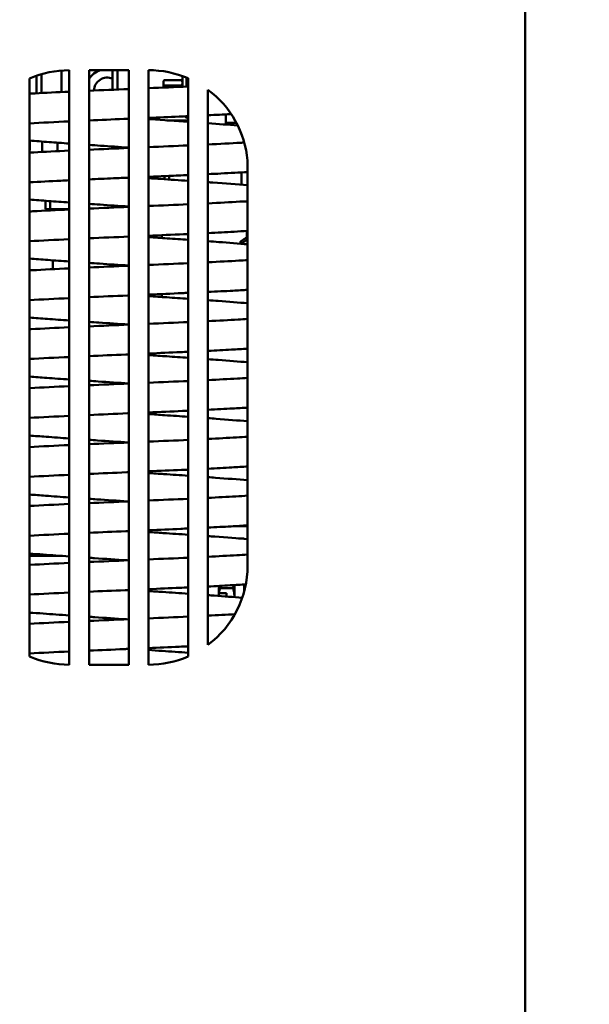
# Model space of a CAD drawing. Header units: inches. Extents: x 0 to 102, y 2 to 64.
# Tile 7 of 18: x 71.46 to 78.64, y 29.73 to 42.15. Entities that reach past the tile are written whole.
import ezdxf

# ---------------------------------------------------------------- set-up
doc = ezdxf.new("R2010")
doc.units = ezdxf.units.IN
doc.header["$LTSCALE"] = 3
doc.header["$MEASUREMENT"] = 0
doc.layers.add('Dimension (ANSI)', color=7, linetype='Continuous', lineweight=25)
doc.layers.add('Visible (ANSI)', color=7, linetype='Continuous', lineweight=50)
doc.styles.add('Note Text (ANSI)', font='tahoma.ttf')
doc.dimstyles.new('Default (ANSI)', dxfattribs={"dimscale": 3, "dimtxt": 0.12, "dimasz": 0.098425, "dimexe": 0.125, "dimexo": 0.0625, "dimgap": 0.031496, "dimtad": 0, "dimtih": 1, "dimtoh": 1, "dimrnd": 1e-08, "dimzin": 4, "dimdsep": 46, "dimtxsty": 'Note Text (ANSI)', "dimcen": 0.09, "dimdle": 0.393701, "dimclrd": 256, "dimclre": 256, "dimclrt": 256, "dimadec": 0, "dimazin": 1, "dimtfac": 1, "dimtofl": 0, "dimtmove": 0, "dimatfit": 3, "dimfxl": 1, "dimtolj": 1, "dimtzin": 4, "dimlwd": -1, "dimlwe": -1, "dimarcsym": 0})

# ---------------------------------------------------------------- blocks, each defined once
blk = doc.blocks.new('*D16')
at = {"layer": 'Defpoints', "color": 0, "transparency": 16777216}
for p in [(64.61, 35.392), (78.644, 19.629), (78.644, 13.487)]:
    blk.add_point(p, dxfattribs=at)
at = {"layer": 'Dimension (ANSI)', "transparency": 16777216}
for p, q in [((64.61, 35.205), (64.61, 13.112)), ((78.644, 19.442), (78.644, 13.112)), ((64.906, 13.487), (70.958, 13.487)), ((78.348, 13.487), (72.296, 13.487))]:
    blk.add_line(p, q, dxfattribs=at)
for points in [[(64.906, 13.537), (64.906, 13.438), (64.61, 13.487)], [(78.348, 13.537), (78.348, 13.438), (78.644, 13.487)]]:
    blk.add_solid(points, dxfattribs=at)
at = {"layer": 'Dimension (ANSI)', "transparency": 16777216, "insert": (71.053, 13.675), "char_height": 0.36, "attachment_point": 1, "style": 'Note Text (ANSI)'}
blk.add_mtext('\\A1;14.03', dxfattribs=at)

msp = doc.modelspace()

# ---------------------------------------------------------------- linework, layer by layer
at = {"layer": 'Visible (ANSI)'}
for p, q in [((77.833, 56.516), (77.833, 17.516)), ((71.983, 41.24), (71.983, 41.512)), ((72.083, 41.516), (72.083, 34.016)), ((72.333, 41.516), (72.333, 34.016)), ((72.833, 41.516), (72.333, 41.516)), ((72.629, 41.269), (72.629, 41.516)), ((72.691, 41.272), (72.691, 41.516)), ((72.833, 34.016), (72.833, 41.516)), ((73.083, 41.516), (73.083, 34.016)), ((71.583, 34.12), (71.583, 41.411)), ((71.671, 41.224), (71.671, 41.446)), ((71.732, 41.228), (71.732, 41.466)), ((73.27, 41.373), (73.281, 41.392)), ((73.27, 41.373), (73.27, 41.357)), ((73.281, 41.392), (73.501, 41.392)), ((73.511, 41.373), (73.501, 41.392)), ((73.511, 41.442), (73.511, 41.308)), ((73.561, 41.422), (73.561, 41.31)), ((73.583, 34.12), (73.583, 41.414)), ((73.27, 41.357), (73.27, 41.297)), ((73.281, 41.323), (73.501, 41.323)), ((73.833, 34.266), (73.833, 41.269)), ((73.583, 40.883), (73.314, 40.883)), ((73.395, 40.877), (73.395, 40.883)), ((73.456, 40.873), (73.456, 40.883)), ((73.541, 40.934), (73.561, 40.914)), ((73.553, 40.867), (73.553, 40.883)), ((73.561, 40.935), (73.561, 40.914)), ((73.561, 40.914), (73.583, 40.914)), ((74.057, 40.83), (74.057, 40.959)), ((74.19, 40.854), (74.057, 40.854)), ((71.584, 40.628), (71.584, 40.506)), ((71.584, 40.506), (71.583, 40.506)), ((71.741, 40.616), (71.741, 40.485)), ((71.933, 40.602), (71.933, 40.495)), ((74.333, 40.376), (74.333, 35.266)), ((73.283, 40.141), (73.283, 40.18)), ((73.343, 40.137), (73.343, 40.182)), ((74.256, 40.227), (74.256, 40.071)), ((71.783, 39.764), (71.783, 39.869)), ((71.844, 39.764), (71.783, 39.764)), ((71.844, 39.764), (71.844, 39.864)), ((71.844, 39.764), (71.914, 39.764)), ((71.914, 39.764), (72.083, 39.764)), ((71.993, 39.764), (71.993, 39.755)), ((73.252, 39.435), (73.252, 39.399)), ((74.321, 39.488), (74.321, 39.375)), ((74.333, 39.375), (74.321, 39.375)), ((74.242, 39.347), (74.242, 39.327)), ((71.874, 39.118), (71.874, 39.006)), ((73.252, 38.692), (73.252, 38.655)), ((74.333, 35.766), (74.201, 35.766)), ((74.291, 35.608), (74.22, 35.608)), ((74.291, 35.608), (74.291, 35.602)), ((71.962, 35.391), (71.583, 35.391)), ((74.291, 35.028), (74.291, 34.946)), ((73.968, 35.01), (73.968, 34.919)), ((73.968, 34.884), (73.968, 34.919)), ((74.067, 34.917), (73.97, 34.917)), ((73.986, 34.983), (74.148, 34.983)), ((74.067, 34.917), (74.067, 34.876)), ((74.166, 34.869), (74.166, 35.021)), ((71.62, 34.672), (71.583, 34.672)), ((72.333, 34.016), (72.833, 34.016))]:
    msp.add_line(p, q, dxfattribs=at)
for centre, radius, start, end in [((72.083, 40.266), 1.25, 90, 113.5782), ((72.563, 41.254), 0.276, 108.3197, 146.8846), ((73.087, 40.266), 1.25, 66.6633, 90.2215), ((72.563, 41.254), 0.169, 67.21, 178.2573), ((73.087, 40.266), 1.25, 5.0397, 53.4065), ((73.083, 35.266), 1.25, 306.8699, 0), ((72.083, 35.266), 1.25, 246.4218, 270), ((73.083, 35.266), 1.25, 270, 293.5782)]:
    msp.add_arc(centre, radius, start, end, dxfattribs=at)
for points, weights in [([(73.27, 41.357), (73.27, 41.373), (73.281, 41.392)], [3.0422194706, 3.0422194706, 2.82379793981]), ([(73.501, 41.392), (73.511, 41.373), (73.511, 41.357)], [2.82379793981, 3.0422194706, 3.0422194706]), ([(73.281, 41.323), (73.27, 41.341), (73.27, 41.357)], [2.82379793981, 3.0422194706, 3.0422194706]), ([(73.274, 41.297), (73.277, 41.309), (73.281, 41.323)], [2.94902208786, 2.89954391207, 2.82379793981]), ([(73.511, 41.357), (73.511, 41.341), (73.501, 41.323)], [3.0422194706, 3.0422194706, 2.82379793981]), ([(73.505, 41.307), (73.503, 41.315), (73.501, 41.323)], [2.90412219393, 2.86854328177, 2.82379793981]), ([(74.321, 39.408), (74.285, 39.383), (74.247, 39.357)], [1, 1.00026613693, 1]), ([(74.321, 39.375), (74.287, 39.352), (74.251, 39.327)], [1, 1.00025149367, 1.00002767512]), ([(74.301, 34.986), (74.3, 35.009), (74.298, 35.029)], [0.994036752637, 0.953837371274, 0.96398509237]), ([(74.305, 35.004), (74.304, 35.017), (74.303, 35.029)], [0.96956762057, 0.957834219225, 0.964149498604]), ([(73.97, 34.917), (73.969, 34.918), (73.968, 34.919)], [1.0909147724, 1.09011035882, 1.08921903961]), ([(73.97, 34.917), (73.974, 34.948), (73.986, 34.983)], [2.0202129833, 1.98691515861, 1.89182232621]), ([(73.986, 34.983), (73.981, 34.997), (73.977, 35.011)], [1.89182232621, 1.92865955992, 1.9562235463]), ([(74.159, 35.02), (74.155, 35.003), (74.148, 34.983)], [1.97583724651, 1.94266087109, 1.89182232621]), ([(74.148, 34.983), (74.166, 34.93), (74.166, 34.884)], [1.88357858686, 2.0292738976, 2.0292738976]), ([(74.166, 34.884), (74.166, 34.876), (74.165, 34.869)], [2.0292738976, 2.0292738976, 2.02504439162])]:
    msp.add_rational_spline(points, weights, degree=2, dxfattribs=at)
for points, knots in [([(71.583, 41.22), (71.605, 41.221), (71.628, 41.222), (71.785, 41.231), (71.93, 41.238), (72.083, 41.245)], [430.696556, 430.696556, 430.696556, 430.696556, 430.91115, 430.91115, 432.158021, 432.158021, 432.158021, 432.158021]), ([(72.833, 40.903), (72.813, 40.903), (72.793, 40.902), (72.625, 40.895), (72.477, 40.888), (72.333, 40.882)], [9.169042, 9.169042, 9.169042, 9.169042, 9.318507, 9.318507, 10.453583, 10.453583, 10.453583, 10.453583]), ([(73.583, 40.936), (73.545, 40.934), (73.506, 40.933), (73.342, 40.925), (73.213, 40.92), (73.083, 40.914)], [7.243085, 7.243085, 7.243085, 7.243085, 7.545832, 7.545832, 8.535987, 8.535987, 8.535987, 8.535987]), ([(73.083, 40.898), (73.092, 40.898), (73.101, 40.897), (73.27, 40.886), (73.429, 40.875), (73.583, 40.865)], [26.915234, 26.915234, 26.915234, 26.915234, 26.986141, 26.986141, 28.209286, 28.209286, 28.209286, 28.209286]), ([(74.125, 40.962), (74.122, 40.962), (74.118, 40.962), (74.025, 40.957), (73.93, 40.952), (73.833, 40.948)], [5.7150379, 5.7150379, 5.7150379, 5.7150379, 5.7485843, 5.7485843, 6.5644218, 6.5644218, 6.5644218, 6.5644218]), ([(72.083, 40.591), (71.995, 40.597), (71.91, 40.603), (71.743, 40.616), (71.661, 40.622), (71.583, 40.628)], [418.51411, 418.51411, 418.51411, 418.51411, 419.229569, 419.229569, 419.975688, 419.975688, 419.975688, 419.975688]), ([(71.583, 40.477), (71.6, 40.478), (71.618, 40.479), (71.774, 40.487), (71.925, 40.495), (72.083, 40.502)], [395.280189, 395.280189, 395.280189, 395.280189, 395.449022, 395.449022, 396.737572, 396.737572, 396.737572, 396.737572]), ([(72.833, 40.54), (72.713, 40.548), (72.594, 40.556), (72.429, 40.567), (72.381, 40.57), (72.333, 40.573)], [416.561818, 416.561818, 416.561818, 416.561818, 417.468379, 417.468379, 417.846421, 417.846421, 417.846421, 417.846421]), ([(73.833, 40.579), (73.98, 40.587), (74.12, 40.594), (74.261, 40.602), (74.276, 40.603), (74.291, 40.604)], [401.301367, 401.301367, 401.301367, 401.301367, 402.541154, 402.541154, 402.687809, 402.687809, 402.687809, 402.687809]), ([(72.083, 40.127), (72.047, 40.126), (72.011, 40.124), (71.838, 40.115), (71.705, 40.109), (71.583, 40.102)], [46.549376, 46.549376, 46.549376, 46.549376, 46.843899, 46.843899, 48.019181, 48.019181, 48.019181, 48.019181]), ([(72.833, 40.16), (72.768, 40.158), (72.705, 40.155), (72.537, 40.148), (72.434, 40.143), (72.333, 40.139)], [44.596009, 44.596009, 44.596009, 44.596009, 45.082823, 45.082823, 45.880607, 45.880607, 45.880607, 45.880607]), ([(73.583, 40.193), (73.502, 40.189), (73.42, 40.186), (73.253, 40.178), (73.168, 40.175), (73.083, 40.171)], [42.669268, 42.669268, 42.669268, 42.669268, 43.312392, 43.312392, 43.963806, 43.963806, 43.963806, 43.963806]), ([(73.083, 40.154), (73.134, 40.151), (73.186, 40.147), (73.354, 40.136), (73.47, 40.128), (73.583, 40.121)], [62.392361, 62.392361, 62.392361, 62.392361, 62.788043, 62.788043, 63.688557, 63.688557, 63.688557, 63.688557]), ([(74.333, 40.231), (74.228, 40.225), (74.115, 40.219), (73.943, 40.21), (73.888, 40.207), (73.833, 40.205)], [40.478596, 40.478596, 40.478596, 40.478596, 41.522199, 41.522199, 41.989927, 41.989927, 41.989927, 41.989927]), ([(73.833, 40.103), (73.854, 40.101), (73.875, 40.1), (74.052, 40.087), (74.199, 40.075), (74.333, 40.064)], [64.369713, 64.369713, 64.369713, 64.369713, 64.548163, 64.548163, 65.884062, 65.884062, 65.884062, 65.884062]), ([(72.083, 39.847), (71.993, 39.853), (71.905, 39.859), (71.739, 39.872), (71.659, 39.878), (71.583, 39.884)], [383.045245, 383.045245, 383.045245, 383.045245, 383.778768, 383.778768, 384.502914, 384.502914, 384.502914, 384.502914]), ([(71.583, 39.734), (71.596, 39.734), (71.61, 39.735), (71.766, 39.744), (71.921, 39.751), (72.083, 39.759)], [359.863703, 359.863703, 359.863703, 359.863703, 359.995189, 359.995189, 361.317087, 361.317087, 361.317087, 361.317087]), ([(72.833, 39.796), (72.711, 39.804), (72.59, 39.812), (72.425, 39.823), (72.378, 39.826), (72.333, 39.829)], [381.094683, 381.094683, 381.094683, 381.094683, 382.017606, 382.017606, 382.378471, 382.378471, 382.378471, 382.378471]), ([(73.833, 39.836), (73.976, 39.843), (74.111, 39.85), (74.268, 39.86), (74.301, 39.861), (74.333, 39.863)], [365.881634, 365.881634, 365.881634, 365.881634, 367.087784, 367.087784, 367.413816, 367.413816, 367.413816, 367.413816]), ([(73.583, 39.45), (73.564, 39.449), (73.545, 39.448), (73.382, 39.441), (73.233, 39.434), (73.083, 39.428)], [78.092521, 78.092521, 78.092521, 78.092521, 78.24397, 78.24397, 79.387041, 79.387041, 79.387041, 79.387041]), ([(73.083, 39.41), (73.162, 39.405), (73.241, 39.4), (73.408, 39.388), (73.496, 39.382), (73.583, 39.376)], [97.858612, 97.858612, 97.858612, 97.858612, 98.464896, 98.464896, 99.156125, 99.156125, 99.156125, 99.156125]), ([(74.333, 39.488), (74.278, 39.485), (74.221, 39.482), (74.059, 39.473), (73.948, 39.467), (73.833, 39.462)], [75.894792, 75.894792, 75.894792, 75.894792, 76.444676, 76.444676, 77.410897, 77.410897, 77.410897, 77.410897]), ([(73.833, 39.359), (73.879, 39.355), (73.924, 39.352), (74.097, 39.339), (74.22, 39.329), (74.333, 39.32)], [99.837948, 99.837948, 99.837948, 99.837948, 100.226078, 100.226078, 101.357652, 101.357652, 101.357652, 101.357652]), ([(74.247, 39.357), (74.246, 39.356), (74.246, 39.356), (74.244, 39.355), (74.243, 39.353), (74.242, 39.35), (74.242, 39.349), (74.242, 39.347)], [-0.027218, -0.027218, -0.027218, -0.027218, -0.02220411, -0.02220411, -0.01108182, -0.01108182, 0, 0, 0, 0]), ([(72.083, 39.103), (71.99, 39.109), (71.9, 39.116), (71.734, 39.128), (71.657, 39.134), (71.583, 39.14)], [347.576408, 347.576408, 347.576408, 347.576408, 348.330144, 348.330144, 349.03023, 349.03023, 349.03023, 349.03023]), ([(71.583, 38.991), (71.593, 38.991), (71.603, 38.992), (71.758, 39), (71.917, 39.008), (72.083, 39.016)], [324.447112, 324.447112, 324.447112, 324.447112, 324.544502, 324.544502, 325.896567, 325.896567, 325.896567, 325.896567]), ([(72.833, 39.052), (72.709, 39.06), (72.585, 39.068), (72.42, 39.079), (72.376, 39.082), (72.333, 39.085)], [345.627536, 345.627536, 345.627536, 345.627536, 346.569, 346.569, 346.910526, 346.910526, 346.910526, 346.910526]), ([(73.833, 39.093), (73.972, 39.1), (74.104, 39.107), (74.261, 39.116), (74.297, 39.118), (74.333, 39.12)], [330.461952, 330.461952, 330.461952, 330.461952, 331.637404, 331.637404, 331.999555, 331.999555, 331.999555, 331.999555]), ([(72.833, 38.674), (72.828, 38.674), (72.824, 38.674), (72.656, 38.667), (72.491, 38.66), (72.333, 38.653)], [115.443033, 115.443033, 115.443033, 115.443033, 115.477017, 115.477017, 116.724583, 116.724583, 116.724583, 116.724583]), ([(73.583, 38.707), (73.559, 38.706), (73.535, 38.705), (73.372, 38.697), (73.228, 38.691), (73.083, 38.685)], [113.513423, 113.513423, 113.513423, 113.513423, 113.702781, 113.702781, 114.809213, 114.809213, 114.809213, 114.809213]), ([(73.083, 38.666), (73.16, 38.661), (73.238, 38.656), (73.405, 38.645), (73.495, 38.638), (73.583, 38.632)], [133.325801, 133.325801, 133.325801, 133.325801, 133.91952, 133.91952, 134.624439, 134.624439, 134.624439, 134.624439]), ([(74.333, 38.745), (74.274, 38.742), (74.212, 38.738), (74.049, 38.729), (73.943, 38.724), (73.833, 38.719)], [111.309707, 111.309707, 111.309707, 111.309707, 111.903963, 111.903963, 112.830764, 112.830764, 112.830764, 112.830764]), ([(73.833, 38.615), (73.877, 38.611), (73.92, 38.608), (74.094, 38.595), (74.219, 38.585), (74.333, 38.576)], [135.307492, 135.307492, 135.307492, 135.307492, 135.680748, 135.680748, 136.83213, 136.83213, 136.83213, 136.83213]), ([(72.083, 38.359), (71.987, 38.365), (71.895, 38.372), (71.729, 38.384), (71.654, 38.39), (71.583, 38.396)], [312.107608, 312.107608, 312.107608, 312.107608, 312.882432, 312.882432, 313.55764, 313.55764, 313.55764, 313.55764]), ([(71.583, 38.248), (71.589, 38.248), (71.596, 38.248), (71.751, 38.257), (71.913, 38.265), (72.083, 38.273)], [289.030425, 289.030425, 289.030425, 289.030425, 289.095145, 289.095145, 290.476012, 290.476012, 290.476012, 290.476012]), ([(72.833, 38.308), (72.706, 38.316), (72.579, 38.325), (72.415, 38.336), (72.373, 38.338), (72.333, 38.341)], [310.160385, 310.160385, 310.160385, 310.160385, 311.121301, 311.121301, 311.442595, 311.442595, 311.442595, 311.442595]), ([(73.833, 38.35), (73.968, 38.357), (74.096, 38.364), (74.255, 38.373), (74.294, 38.375), (74.333, 38.378)], [295.042323, 295.042323, 295.042323, 295.042323, 296.188287, 296.188287, 296.585439, 296.585439, 296.585439, 296.585439]), ([(72.833, 37.931), (72.821, 37.931), (72.809, 37.93), (72.641, 37.923), (72.484, 37.916), (72.333, 37.909)], [150.864982, 150.864982, 150.864982, 150.864982, 150.95619, 150.95619, 152.146035, 152.146035, 152.146035, 152.146035]), ([(73.583, 37.964), (73.552, 37.962), (73.521, 37.961), (73.357, 37.954), (73.22, 37.948), (73.083, 37.942)], [148.934232, 148.934232, 148.934232, 148.934232, 149.182234, 149.182234, 150.231381, 150.231381, 150.231381, 150.231381]), ([(73.083, 37.922), (73.161, 37.917), (73.239, 37.912), (73.406, 37.9), (73.495, 37.894), (73.583, 37.888)], [168.792856, 168.792856, 168.792856, 168.792856, 169.390199, 169.390199, 170.092649, 170.092649, 170.092649, 170.092649]), ([(74.333, 38.002), (74.267, 37.998), (74.199, 37.995), (74.035, 37.986), (73.935, 37.98), (73.833, 37.975)], [146.724501, 146.724501, 146.724501, 146.724501, 147.384535, 147.384535, 148.250588, 148.250588, 148.250588, 148.250588]), ([(73.833, 37.87), (73.877, 37.867), (73.92, 37.864), (74.094, 37.851), (74.219, 37.841), (74.333, 37.832)], [170.776931, 170.776931, 170.776931, 170.776931, 171.151547, 171.151547, 172.306618, 172.306618, 172.306618, 172.306618]), ([(72.083, 37.614), (71.985, 37.621), (71.889, 37.628), (71.724, 37.641), (71.652, 37.646), (71.583, 37.652)], [276.638847, 276.638847, 276.638847, 276.638847, 277.435024, 277.435024, 278.085148, 278.085148, 278.085148, 278.085148]), ([(71.583, 37.505), (71.586, 37.505), (71.59, 37.505), (71.743, 37.514), (71.909, 37.522), (72.083, 37.53)], [253.613645, 253.613645, 253.613645, 253.613645, 253.646213, 253.646213, 255.055422, 255.055422, 255.055422, 255.055422]), ([(72.833, 37.564), (72.703, 37.572), (72.574, 37.581), (72.409, 37.592), (72.371, 37.595), (72.333, 37.597)], [274.693233, 274.693233, 274.693233, 274.693233, 275.673906, 275.673906, 275.974682, 275.974682, 275.974682, 275.974682]), ([(73.833, 37.607), (73.964, 37.614), (74.089, 37.62), (74.248, 37.629), (74.291, 37.632), (74.333, 37.635)], [259.622748, 259.622748, 259.622748, 259.622748, 260.739574, 260.739574, 261.171475, 261.171475, 261.171475, 261.171475]), ([(72.833, 37.188), (72.828, 37.188), (72.824, 37.188), (72.656, 37.18), (72.492, 37.173), (72.333, 37.166)], [186.286939, 186.286939, 186.286939, 186.286939, 186.321072, 186.321072, 187.566968, 187.566968, 187.566968, 187.566968]), ([(73.583, 37.221), (73.559, 37.22), (73.535, 37.218), (73.372, 37.211), (73.228, 37.205), (73.083, 37.199)], [184.354828, 184.354828, 184.354828, 184.354828, 184.546465, 184.546465, 185.652942, 185.652942, 185.652942, 185.652942]), ([(73.083, 37.178), (73.15, 37.174), (73.218, 37.169), (73.385, 37.158), (73.485, 37.151), (73.583, 37.144)], [204.260082, 204.260082, 204.260082, 204.260082, 204.777788, 204.777788, 205.561012, 205.561012, 205.561012, 205.561012]), ([(74.333, 37.26), (74.273, 37.256), (74.21, 37.252), (74.047, 37.243), (73.942, 37.238), (73.833, 37.232)], [182.138554, 182.138554, 182.138554, 182.138554, 182.746072, 182.746072, 183.669711, 183.669711, 183.669711, 183.669711]), ([(73.833, 37.126), (73.867, 37.124), (73.901, 37.121), (74.077, 37.108), (74.211, 37.098), (74.333, 37.087)], [206.246696, 206.246696, 206.246696, 206.246696, 206.538875, 206.538875, 207.781358, 207.781358, 207.781358, 207.781358]), ([(72.083, 36.87), (71.982, 36.877), (71.884, 36.885), (71.719, 36.897), (71.649, 36.902), (71.583, 36.907)], [241.170127, 241.170127, 241.170127, 241.170127, 241.987442, 241.987442, 242.612753, 242.612753, 242.612753, 242.612753]), ([(73.833, 36.864), (73.96, 36.871), (74.082, 36.877), (74.241, 36.886), (74.288, 36.889), (74.333, 36.892)], [224.203225, 224.203225, 224.203225, 224.203225, 225.290559, 225.290559, 225.757664, 225.757664, 225.757664, 225.757664]), ([(71.583, 36.762), (71.583, 36.762), (71.583, 36.762), (71.736, 36.77), (71.906, 36.779), (72.083, 36.787)], [218.196776, 218.196776, 218.196776, 218.196776, 218.196959, 218.196959, 219.634798, 219.634798, 219.634798, 219.634798]), ([(72.831, 36.82), (72.7, 36.828), (72.569, 36.837), (72.404, 36.848), (72.368, 36.851), (72.333, 36.853)], [239.229455, 239.229455, 239.229455, 239.229455, 240.226338, 240.226338, 240.506791, 240.506791, 240.506791, 240.506791]), ([(72.833, 36.445), (72.824, 36.445), (72.816, 36.444), (72.648, 36.437), (72.488, 36.43), (72.333, 36.423)], [221.709036, 221.709036, 221.709036, 221.709036, 221.771692, 221.771692, 222.98848, 222.98848, 222.98848, 222.98848]), ([(73.583, 36.478), (73.555, 36.476), (73.527, 36.475), (73.364, 36.468), (73.224, 36.462), (73.083, 36.456)], [219.775666, 219.775666, 219.775666, 219.775666, 219.997135, 219.997135, 221.075088, 221.075088, 221.075088, 221.075088]), ([(73.083, 36.434), (73.148, 36.43), (73.213, 36.425), (73.38, 36.414), (73.483, 36.407), (73.583, 36.4)], [239.727355, 239.727355, 239.727355, 239.727355, 240.226338, 240.226338, 241.029473, 241.029473, 241.029473, 241.029473]), ([(74.333, 36.517), (74.27, 36.513), (74.203, 36.509), (74.04, 36.5), (73.938, 36.495), (73.833, 36.489)], [217.553059, 217.553059, 217.553059, 217.553059, 218.196959, 218.196959, 219.08941, 219.08941, 219.08941, 219.08941]), ([(73.833, 36.382), (73.864, 36.38), (73.896, 36.378), (74.072, 36.364), (74.209, 36.354), (74.333, 36.343)], [241.716479, 241.716479, 241.716479, 241.716479, 241.987442, 241.987442, 243.256322, 243.256322, 243.256322, 243.256322]), ([(72.083, 36.126), (71.979, 36.134), (71.879, 36.141), (71.714, 36.153), (71.647, 36.158), (71.583, 36.163)], [205.701449, 205.701449, 205.701449, 205.701449, 206.538875, 206.538875, 207.140458, 207.140458, 207.140458, 207.140458]), ([(73.833, 36.121), (73.956, 36.127), (74.074, 36.134), (74.235, 36.143), (74.285, 36.146), (74.333, 36.149)], [188.783752, 188.783752, 188.783752, 188.783752, 189.839996, 189.839996, 190.34401, 190.34401, 190.34401, 190.34401]), ([(72.822, 36.076), (72.692, 36.085), (72.561, 36.094), (72.399, 36.104), (72.366, 36.107), (72.333, 36.109)], [203.784785, 203.784785, 203.784785, 203.784785, 204.777788, 204.777788, 205.038926, 205.038926, 205.038926, 205.038926]), ([(73.083, 36.087), (73.252, 36.095), (73.42, 36.102), (73.581, 36.109), (73.582, 36.109), (73.583, 36.109)], [186.789631, 186.789631, 186.789631, 186.789631, 188.084681, 188.084681, 188.091963, 188.091963, 188.091963, 188.091963]), ([(74.333, 35.774), (74.266, 35.77), (74.197, 35.765), (74.032, 35.756), (73.934, 35.751), (73.833, 35.746)], [252.967419, 252.967419, 252.967419, 252.967419, 253.646213, 253.646213, 254.509047, 254.509047, 254.509047, 254.509047]), ([(72.833, 35.702), (72.821, 35.701), (72.809, 35.701), (72.641, 35.694), (72.485, 35.687), (72.333, 35.68)], [257.131147, 257.131147, 257.131147, 257.131147, 257.220751, 257.220751, 258.410016, 258.410016, 258.410016, 258.410016]), ([(73.583, 35.735), (73.552, 35.733), (73.52, 35.732), (73.357, 35.724), (73.22, 35.718), (73.083, 35.712)], [255.196476, 255.196476, 255.196476, 255.196476, 255.44623, 255.44623, 256.497222, 256.497222, 256.497222, 256.497222]), ([(73.083, 35.69), (73.145, 35.686), (73.208, 35.682), (73.375, 35.67), (73.48, 35.663), (73.583, 35.656)], [275.194642, 275.194642, 275.194642, 275.194642, 275.673906, 275.673906, 276.497972, 276.497972, 276.497972, 276.497972]), ([(73.833, 35.638), (73.862, 35.636), (73.891, 35.634), (74.067, 35.621), (74.207, 35.61), (74.333, 35.599)], [277.186329, 277.186329, 277.186329, 277.186329, 277.435024, 277.435024, 278.731444, 278.731444, 278.731444, 278.731444]), ([(72.083, 35.382), (71.969, 35.39), (71.859, 35.398), (71.696, 35.41), (71.638, 35.415), (71.583, 35.419)], [170.232892, 170.232892, 170.232892, 170.232892, 171.151547, 171.151547, 171.668248, 171.668248, 171.668248, 171.668248]), ([(73.833, 35.378), (73.962, 35.385), (74.085, 35.391), (74.244, 35.4), (74.289, 35.403), (74.333, 35.406)], [153.364916, 153.364916, 153.364916, 153.364916, 154.474328, 154.474328, 154.930993, 154.930993, 154.930993, 154.930993]), ([(71.583, 35.276), (71.585, 35.276), (71.587, 35.276), (71.741, 35.284), (71.908, 35.293), (72.083, 35.301)], [147.362798, 147.362798, 147.362798, 147.362798, 147.384535, 147.384535, 148.793835, 148.793835, 148.793835, 148.793835]), ([(72.813, 35.333), (72.675, 35.342), (72.537, 35.351), (72.379, 35.362), (72.356, 35.363), (72.333, 35.365)], [168.340182, 168.340182, 168.340182, 168.340182, 169.390199, 169.390199, 169.570924, 169.570924, 169.570924, 169.570924]), ([(74.31, 35.029), (74.248, 35.026), (74.182, 35.022), (74.025, 35.013), (73.931, 35.008), (73.833, 35.003)], [288.458766, 288.458766, 288.458766, 288.458766, 289.095145, 289.095145, 289.928626, 289.928626, 289.928626, 289.928626]), ([(72.833, 34.959), (72.817, 34.958), (72.802, 34.957), (72.635, 34.95), (72.481, 34.944), (72.333, 34.937)], [292.553268, 292.553268, 292.553268, 292.553268, 292.669504, 292.669504, 293.831578, 293.831578, 293.831578, 293.831578]), ([(73.583, 34.991), (73.548, 34.99), (73.514, 34.988), (73.35, 34.981), (73.217, 34.975), (73.083, 34.969)], [290.617257, 290.617257, 290.617257, 290.617257, 290.895017, 290.895017, 291.919347, 291.919347, 291.919347, 291.919347]), ([(73.083, 34.946), (73.143, 34.942), (73.202, 34.938), (73.37, 34.927), (73.478, 34.919), (73.583, 34.912)], [310.661943, 310.661943, 310.661943, 310.661943, 311.121301, 311.121301, 311.966506, 311.966506, 311.966506, 311.966506]), ([(73.833, 34.894), (73.859, 34.892), (73.885, 34.89), (74.036, 34.879), (74.155, 34.87), (74.265, 34.86)], [312.656243, 312.656243, 312.656243, 312.656243, 312.882432, 312.882432, 313.977727, 313.977727, 313.977727, 313.977727]), ([(72.083, 34.638), (71.969, 34.646), (71.859, 34.654), (71.696, 34.666), (71.638, 34.671), (71.583, 34.675)], [134.764468, 134.764468, 134.764468, 134.764468, 135.680748, 135.680748, 136.196345, 136.196345, 136.196345, 136.196345]), ([(72.805, 34.589), (72.67, 34.598), (72.535, 34.607), (72.38, 34.618), (72.356, 34.619), (72.333, 34.621)], [132.895696, 132.895696, 132.895696, 132.895696, 133.91952, 133.91952, 134.103359, 134.103359, 134.103359, 134.103359]), ([(73.083, 34.601), (73.252, 34.608), (73.42, 34.616), (73.58, 34.623), (73.581, 34.623), (73.583, 34.623)], [115.946013, 115.946013, 115.946013, 115.946013, 117.24041, 117.24041, 117.251024, 117.251024, 117.251024, 117.251024]), ([(72.833, 34.216), (72.814, 34.215), (72.795, 34.214), (72.627, 34.207), (72.478, 34.2), (72.333, 34.194)], [327.975397, 327.975397, 327.975397, 327.975397, 328.118665, 328.118665, 329.253168, 329.253168, 329.253168, 329.253168]), ([(73.583, 34.248), (73.545, 34.247), (73.507, 34.245), (73.343, 34.238), (73.213, 34.232), (73.083, 34.226)], [326.038008, 326.038008, 326.038008, 326.038008, 326.344215, 326.344215, 327.341464, 327.341464, 327.341464, 327.341464]), ([(73.083, 34.202), (73.14, 34.198), (73.197, 34.194), (73.365, 34.183), (73.475, 34.175), (73.583, 34.168)], [346.129253, 346.129253, 346.129253, 346.129253, 346.569, 346.569, 347.435076, 347.435076, 347.435076, 347.435076])]:
    msp.add_open_spline(points, degree=3, knots=knots, dxfattribs=at)
for points in [[(72.333, 41.257), (72.495, 41.264), (72.664, 41.271), (72.833, 41.278)], [(73.083, 41.289), (73.252, 41.296), (73.421, 41.303), (73.583, 41.311)], [(72.083, 40.87), (71.904, 40.862), (71.735, 40.853), (71.583, 40.845)], [(73.833, 40.847), (73.964, 40.837), (74.091, 40.828), (74.209, 40.819)], [(72.333, 40.513), (72.495, 40.521), (72.664, 40.528), (72.833, 40.535)], [(73.083, 40.546), (73.252, 40.553), (73.421, 40.56), (73.583, 40.568)], [(72.333, 39.77), (72.495, 39.778), (72.664, 39.785), (72.833, 39.792)], [(73.083, 39.803), (73.252, 39.81), (73.421, 39.817), (73.583, 39.825)], [(72.083, 39.384), (71.904, 39.376), (71.735, 39.367), (71.583, 39.359)], [(72.833, 39.417), (72.665, 39.41), (72.496, 39.403), (72.333, 39.396)], [(72.333, 39.027), (72.495, 39.035), (72.664, 39.042), (72.833, 39.049)], [(73.083, 39.06), (73.253, 39.067), (73.422, 39.074), (73.583, 39.082)], [(72.083, 38.641), (71.905, 38.633), (71.735, 38.624), (71.583, 38.616)], [(72.333, 38.284), (72.496, 38.291), (72.664, 38.299), (72.833, 38.306)], [(73.083, 38.317), (73.253, 38.324), (73.422, 38.331), (73.583, 38.339)], [(72.083, 37.898), (71.905, 37.89), (71.735, 37.881), (71.583, 37.873)], [(72.333, 37.541), (72.496, 37.548), (72.665, 37.556), (72.833, 37.563)], [(73.083, 37.573), (73.253, 37.581), (73.422, 37.588), (73.583, 37.595)], [(72.083, 37.155), (71.905, 37.147), (71.735, 37.138), (71.583, 37.13)], [(72.333, 36.798), (72.496, 36.805), (72.665, 36.813), (72.833, 36.82)], [(73.083, 36.83), (73.253, 36.838), (73.422, 36.845), (73.583, 36.852)], [(72.083, 36.412), (71.905, 36.404), (71.736, 36.395), (71.583, 36.387)], [(71.583, 36.019), (71.736, 36.027), (71.906, 36.036), (72.083, 36.044)], [(72.333, 36.055), (72.496, 36.062), (72.665, 36.069), (72.833, 36.077)], [(72.083, 35.669), (71.906, 35.661), (71.736, 35.652), (71.583, 35.644)], [(72.333, 35.312), (72.496, 35.319), (72.665, 35.326), (72.833, 35.334)], [(73.083, 35.344), (73.253, 35.352), (73.422, 35.359), (73.583, 35.366)], [(72.083, 34.926), (71.906, 34.918), (71.736, 34.909), (71.583, 34.901)], [(71.583, 34.533), (71.737, 34.541), (71.906, 34.55), (72.083, 34.558)], [(72.333, 34.569), (72.496, 34.576), (72.665, 34.583), (72.833, 34.59)], [(73.833, 34.635), (73.953, 34.641), (74.067, 34.647), (74.172, 34.653)], [(72.083, 34.183), (71.906, 34.175), (71.736, 34.166), (71.583, 34.158)]]:
    msp.add_open_spline(points, degree=3, dxfattribs=at)

# ---------------------------------------------------------------- dimensions: what is measured, and where the dimension line sits
at = {"layer": 'Dimension (ANSI)'}
dim = msp.add_linear_dim(base=(78.644, 13.487), p1=(64.61, 35.392), p2=(78.644, 19.629), dimstyle='Default (ANSI)', override={"dimgap": 0.031496, "dimtih": 0, "dimtoh": 0, "dimdec": 2, "dimtol": 0, "dimlim": 0, "dimtp": 0, "dimtm": 0, "dimtdec": 2, "dimatfit": 1}, dxfattribs=at)
dim.commit()
dim.dimension.update_dxf_attribs({"geometry": '*D16', "text_midpoint": (71.627, 13.487), "dimtype": 160})

doc.saveas('drawing.dxf')
